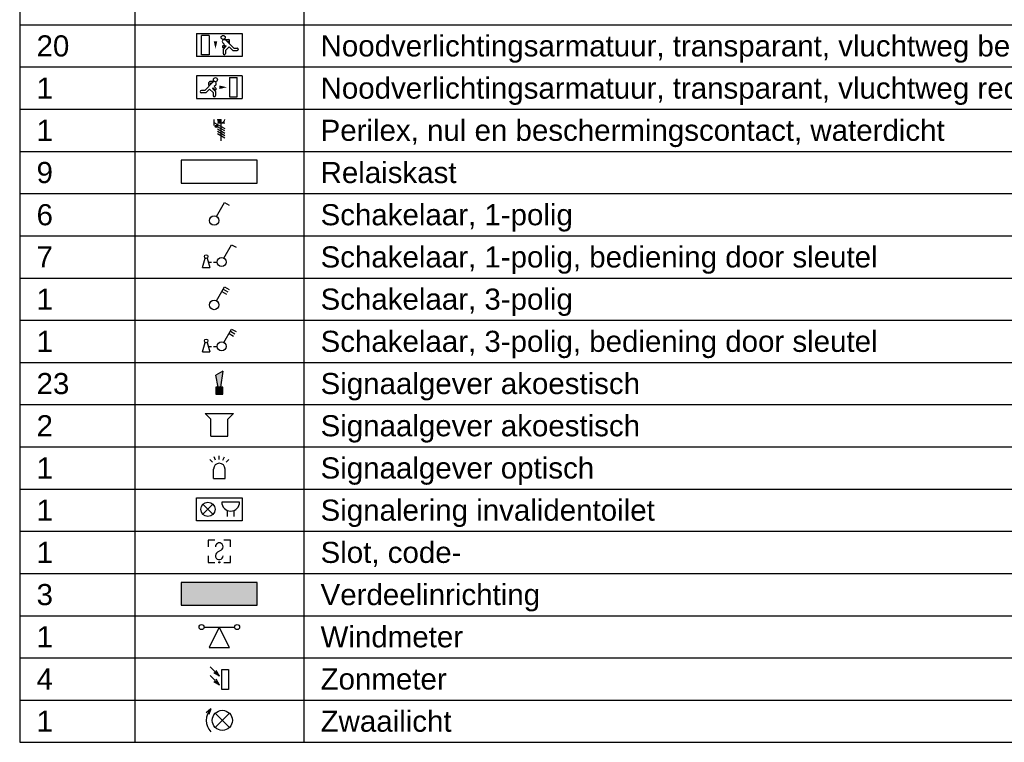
# Model space of a CAD drawing. Header units: millimetres. Extents: x -197899 to 120983, y -4228 to 45370.
# Tile 195 of 200: x 80415 to 86248, y 27843 to 32123. Entities that reach past the tile are written whole.
import ezdxf
from ezdxf.enums import TextEntityAlignment as Align

# ---------------------------------------------------------------- set-up
doc = ezdxf.new("R2010")
doc.units = ezdxf.units.MM
doc.layers.add('BL$9----', color=1, linetype='Continuous')
doc.styles.add('STABICAD-018', font='calibri.ttf', dxfattribs={"height": 180})
doc.styles.get("Standard").update_dxf_attribs({"font": 'arial.ttf'})

# ---------------------------------------------------------------- blocks, each defined once
blk = doc.blocks.new('*U519')
at = {"layer": 'BL$9----', "color": 3}
for p, q in [((0, 0), (0, -340)), ((13.65, 0), (13.65, -340)), ((33.65, 0), (33.65, -340)), ((0, -255), (189.11, -255)), ((0, -260), (189.11, -260)), ((0, -265), (189.11, -265)), ((0, -270), (189.11, -270)), ((0, -275), (189.11, -275)), ((0, -280), (189.11, -280)), ((0, -285), (189.11, -285)), ((0, -290), (189.11, -290)), ((0, -295), (189.11, -295)), ((0, -300), (189.11, -300)), ((0, -305), (189.11, -305)), ((0, -310), (189.11, -310)), ((0, -315), (189.11, -315)), ((0, -320), (189.11, -320)), ((0, -325), (189.11, -325)), ((0, -330), (189.11, -330)), ((0, -335), (189.11, -335)), ((0, -340), (189.11, -340))]:
    blk.add_line(p, q, dxfattribs=at)
at = {"layer": 'BL$9----', "color": 2}
blk.add_attdef('TITLE', (2, 1.25), '', height=3.5, dxfattribs=at)
blk = doc.blocks.new('*U518')
at = {"layer": 'BL$9----', "color": 2}
for tag, p in [('count_0', (2, 1.25)), ('count_2', (2, 1.25)), ('count_3', (2, 1.25)), ('count_1', (2, 1.25)), ('count_4', (2, 1.25)), ('blockname_0', (15.6525, 1.25)), ('blockname_1', (15.6525, 1.25)), ('blockname_2', (15.6525, 1.25)), ('blockname_3', (15.6525, 1.25)), ('blockname_4', (15.6525, 1.25)), ('description_0', (35.6525, 1.25)), ('description_1', (35.6525, 1.25)), ('description_2', (35.6525, 1.25)), ('description_3', (35.6525, 1.25)), ('description_4', (35.6525, 1.25))]:
    blk.add_attdef(tag, p, '', height=2.5, dxfattribs=at)
blk = doc.blocks.new('1115C2J')
at = {"color": 0, "linetype": 'Continuous'}
for p, q in [((-4.5, 5.5), (4.5, 5.5)), ((-4.5, 1), (-4.5, 5.5)), ((-2.68, 4.35), (-3.52, 4.35)), ((-1.94, 3.61), (-2.68, 4.35)), ((-1.24, 4.31), (-1.94, 3.61)), ((-1.37, 3.5), (-0.76, 4.11)), ((-1.24, 4.31), (-1.24, 4.91)), ((-0.76, 4.11), (-0.76, 4.91)), ((2, 5.15), (3.5, 5.15)), ((2, 1.35), (2, 5.15)), ((3.5, 5.15), (3.5, 1.35)), ((4.5, 1), (4.5, 5.5)), ((-2.88, 3.87), (-3.52, 3.87)), ((-1.27, 2.26), (-2.88, 3.87)), ((-1.94, 2.93), (-2.04, 2.83)), ((-2.04, 2.83), (-2.04, 2.34)), ((-0.99, 2.14), (-1.84, 2.14)), ((-1.71, 2.7), (-1.72, 2.7)), ((-1.72, 2.7), (-1.72, 2.46)), ((-1.47, 2.46), (-1.72, 2.46)), ((-1.23, 3.35), (-1.37, 3.5)), ((-0.87, 3.71), (-1.23, 3.35)), ((-0.65, 3.49), (-1.01, 3.13)), ((-0.71, 2.83), (-1.01, 3.13)), ((4.5, 1), (-4.5, 1)), ((2, 1.35), (3.5, 1.35))]:
    blk.add_line(p, q, dxfattribs=at)
blk.add_lwpolyline([(0.75, 4, 0, 0.7, 0), (0.75, 2.5, 0.7, 0.7, 0)], format="xyseb", dxfattribs=at)
blk.add_circle((-0.76, 1.75), 0.4, dxfattribs=at)
for centre, radius, start, end in [((-3.52, 4.11), 0.24, 90, 270), ((-1, 4.91), 0.24, 0, 180), ((-1.84, 2.34), 0.2, 180, 270), ((-0.99, 2.54), 0.4, 225, 45), ((-0.76, 3.6), 0.16, 315, 135)]:
    blk.add_arc(centre, radius, start, end, dxfattribs=at)
at = {"color": 0, "linetype": 'Continuous', "style": 'STABICAD-018'}
for tag, p in [('PANEL', (0, 15.17)), ('CIRCUIT', (0, 12.17)), ('SUBCIRCUIT', (4.5, 12.17)), ('LIGHTFIXTURECODE', (0, 8))]:
    blk.add_attdef(tag, text='', height=1.8, dxfattribs=at).set_placement(p, align=Align.MIDDLE)
blk = doc.blocks.new('1115C2H')
at = {"color": 0, "linetype": 'Continuous'}
for p, q in [((4.5, 5.5), (-4.5, 5.5)), ((-4.5, 1), (-4.5, 5.5)), ((-2, 5.15), (-3.5, 5.15)), ((-3.5, 5.15), (-3.5, 1.35)), ((-2, 1.35), (-2, 5.15)), ((0.76, 4.11), (0.76, 4.91)), ((1.37, 3.5), (0.76, 4.11)), ((1.24, 4.31), (1.24, 4.91)), ((1.24, 4.31), (1.94, 3.61)), ((1.94, 3.61), (2.68, 4.35)), ((2.68, 4.35), (3.52, 4.35)), ((4.5, 1), (4.5, 5.5)), ((0.65, 3.49), (1.01, 3.13)), ((0.71, 2.83), (1.01, 3.13)), ((0.87, 3.71), (1.23, 3.35)), ((0.99, 2.14), (1.84, 2.14)), ((1.23, 3.35), (1.37, 3.5)), ((1.27, 2.26), (2.88, 3.87)), ((1.47, 2.46), (1.72, 2.46)), ((1.71, 2.7), (1.72, 2.7)), ((1.72, 2.7), (1.72, 2.46)), ((1.94, 2.93), (2.04, 2.83)), ((2.04, 2.83), (2.04, 2.34)), ((2.88, 3.87), (3.52, 3.87)), ((-4.5, 1), (4.5, 1)), ((-2, 1.35), (-3.5, 1.35))]:
    blk.add_line(p, q, dxfattribs=at)
blk.add_lwpolyline([(-1.5, 3.25, 0, 0.7, 0), (0, 3.25, 0.7, 0.7, 0)], format="xyseb", dxfattribs=at)
blk.add_circle((0.76, 1.75), 0.4, dxfattribs=at)
for centre, radius, start, end in [((1, 4.91), 0.24, 0, 180), ((3.52, 4.11), 0.24, 270, 90), ((0.99, 2.54), 0.4, 135, 315), ((0.76, 3.6), 0.16, 45, 225), ((1.84, 2.34), 0.2, 270, 0)]:
    blk.add_arc(centre, radius, start, end, dxfattribs=at)
at = {"color": 0, "linetype": 'Continuous', "style": 'STABICAD-018'}
for tag, p in [('PANEL', (0, 15.17)), ('CIRCUIT', (0, 12.17)), ('SUBCIRCUIT', (4.5, 12.17)), ('LIGHTFIXTURECODE', (0, 8))]:
    blk.add_attdef(tag, text='', height=1.8, dxfattribs=at).set_placement(p, align=Align.MIDDLE)
blk = doc.blocks.new('E00524A')
at = {"color": 0, "linetype": 'Continuous'}
for p, q in [((-3, 9.98), (-3, 7.48)), ((-3, 8.73), (1.5, 6.13)), ((-1.5, 10), (0, 10)), ((-1.5, 10), (0, 10)), ((-1.5, 8.5), (1.5, 8.5)), ((0, 1), (0, 10)), ((1.5, 5.13), (-1.5, 6.87)), ((1.5, 4.13), (-1.5, 5.87)), ((1.5, 3.13), (-1.5, 4.87)), ((1.5, 2.13), (-1.5, 3.87))]:
    blk.add_line(p, q, dxfattribs=at)
blk.add_lwpolyline([(0, 9.25, 1.5, 1.5, -0.414214), (-0.75, 10, 1.5, 1.5, -1)], format="xyseb", dxfattribs=at)
blk.add_lwpolyline([(-1.68, 7.12, 0.5, 0.5, 1), (-2.18, 7.12, 0.5, 0.5, 1)], format="xyseb", close=True, dxfattribs=at)
blk.add_circle((-1.93, 7.12), 0.5, dxfattribs=at)
blk.add_arc((0, 10), 1.5, 180, 0, dxfattribs=at)
at = {"color": 0, "linetype": 'Continuous', "style": 'STABICAD-018'}
for tag, p in [('CIRCUIT', (0, 12)), ('PANEL', (0, 15)), ('SUBCIRCUIT', (4.5, 12)), ('ARTICLECODE', (0, 0))]:
    blk.add_attdef(tag, text='', height=1.8, dxfattribs=at).set_placement(p, align=Align.MIDDLE)
at = {"color": 0, "linetype": 'Continuous', "style": 'STABICAD-018', "flags": 1}
blk.add_attdef('POWERCODE', text='', height=1.8, dxfattribs=at).set_placement((13, 12), align=Align.MIDDLE)
blk = doc.blocks.new('E00113')
at = {"color": 0, "linetype": 'Continuous'}
for p, q in [((-5, 4), (-5, 1)), ((5, 4), (-5, 4)), ((5, 1), (5, 4)), ((-5, 1), (5, 1))]:
    blk.add_line(p, q, dxfattribs=at)
at = {"color": 0, "linetype": 'Continuous', "style": 'STABICAD-018'}
for tag, p in [('TEXT1', (0, 6)), ('TEXT2', (0, 2.5)), ('ARTICLECODE', (0, 0))]:
    blk.add_attdef(tag, text='', height=1.8, dxfattribs=at).set_placement(p, align=Align.MIDDLE)
blk = doc.blocks.new('1114A1')
at = {"color": 0, "linetype": 'Continuous'}
for p, q in [((0.62, 3.33), (2.74, 7)), ((2.74, 7), (3.95, 6.3))]:
    blk.add_line(p, q, dxfattribs=at)
blk.add_circle((0, 2.25), 1.25, dxfattribs=at)
at = {"color": 0, "linetype": 'Continuous', "style": 'STABICAD-018'}
for tag, p in [('SWITCHCODE', (3.36, 9)), ('ARTICLECODE', (0, 0))]:
    blk.add_attdef(tag, text='', height=1.8, dxfattribs=at).set_placement(p, align=Align.MIDDLE)
blk = doc.blocks.new('1114A6')
at = {"color": 0, "linetype": 'Continuous'}
for p, q in [((-5.25, 0.75), (-4.51, 3.33)), ((-3.99, 3.33), (-3.25, 0.75)), ((-5.25, 0.75), (-3.25, 0.75)), ((-3.68, 2.25), (-2.75, 2.25)), ((-2.25, 2.25), (-1.25, 2.25))]:
    blk.add_line(p, q, dxfattribs=at)
blk.add_circle((-4.25, 3.75), 0.5, dxfattribs=at)
blk = doc.blocks.new('*U303')
at = {"color": 0, "linetype": 'Continuous'}
for p, q in [((0.62, 3.33), (2.74, 7)), ((2.74, 7), (3.95, 6.3))]:
    blk.add_line(p, q, dxfattribs=at)
blk.add_circle((0, 2.25), 1.25, dxfattribs=at)
at = {"color": 0, "linetype": 'ByBlock'}
blk.add_blockref('1114A6', (0, 0), dxfattribs=at)
at = {"color": 0, "linetype": 'Continuous', "style": 'STABICAD-018'}
for tag, p in [('SWITCHCODE', (3.36, 9)), ('ARTICLECODE', (0, 0))]:
    blk.add_attdef(tag, text='', height=1.8, dxfattribs=at).set_placement(p, align=Align.MIDDLE)
blk = doc.blocks.new('1114A3')
at = {"color": 0, "linetype": 'Continuous'}
for p, q in [((0.62, 3.33), (2.74, 7)), ((2.04, 5.79), (3.25, 5.09)), ((2.39, 6.39), (3.6, 5.69)), ((2.74, 7), (3.95, 6.3))]:
    blk.add_line(p, q, dxfattribs=at)
blk.add_circle((0, 2.25), 1.25, dxfattribs=at)
at = {"color": 0, "linetype": 'Continuous', "style": 'STABICAD-018'}
for tag, p in [('SWITCHCODE', (3.36, 9)), ('ARTICLECODE', (0, 0))]:
    blk.add_attdef(tag, text='', height=1.8, dxfattribs=at).set_placement(p, align=Align.MIDDLE)
blk = doc.blocks.new('*U432')
at = {"color": 0, "linetype": 'Continuous'}
for p, q in [((0.62, 3.33), (2.74, 7)), ((2.04, 5.79), (3.25, 5.09)), ((2.39, 6.39), (3.6, 5.69)), ((2.74, 7), (3.95, 6.3))]:
    blk.add_line(p, q, dxfattribs=at)
blk.add_circle((0, 2.25), 1.25, dxfattribs=at)
at = {"color": 0, "linetype": 'ByBlock'}
blk.add_blockref('1114A6', (0, 0), dxfattribs=at)
at = {"color": 0, "linetype": 'Continuous', "style": 'STABICAD-018'}
for tag, p in [('SWITCHCODE', (3.36, 9)), ('ARTICLECODE', (0, 0))]:
    blk.add_attdef(tag, text='', height=1.8, dxfattribs=at).set_placement(p, align=Align.MIDDLE)
blk = doc.blocks.new('E00028')
at = {"color": 0, "linetype": 'Continuous'}
for p, q in [((1.5, 11), (-1.5, 9.27)), ((-0.5, 4), (-1.5, 9.27)), ((1.5, 11), (0.5, 4)), ((-1.5, 4), (-1.5, 1)), ((1.5, 4), (-1.5, 4)), ((-1.5, 1), (1.5, 1)), ((1.5, 1), (1.5, 4))]:
    blk.add_line(p, q, dxfattribs=at)
for points in [[(-1.5, 9.27), (1.5, 11), (-0.5, 4), (0.5, 4)], [(-1.5, 4), (1.5, 4), (-1.5, 1), (1.5, 1)]]:
    blk.add_solid(points, dxfattribs=at)
at = {"color": 0, "linetype": 'Continuous', "style": 'STABICAD-018'}
for tag, p in [('CODING1', (-1.31, 4.93)), ('ARTICLECODE', (0, 0)), ('CODING2', (-1.04, 2.46)), ('FIREPROTECTION_ZONE', (-0.04, -4.38)), ('FIREPROTECTION_PANEL', (0.53, -2.59)), ('FIREPROTECTION_HARDWARENUMBER', (7.36, -6.83))]:
    blk.add_attdef(tag, text='', height=1.8, dxfattribs=at).set_placement(p, align=Align.MIDDLE)
blk = doc.blocks.new('E00039')
at = {"color": 0, "linetype": 'Continuous'}
for p, q in [((-1.5, 4), (-2.5, 5)), ((-2.5, 5), (2.5, 5)), ((-1.5, 1), (-1.5, 4)), ((2.5, 5), (1.5, 4)), ((1.5, 1), (1.5, 4)), ((-1.5, 1), (1.5, 1))]:
    blk.add_line(p, q, dxfattribs=at)
at = {"color": 0, "linetype": 'Continuous', "style": 'STABICAD-018'}
blk.add_attdef('SECURITY_PANEL', text='', height=1.8, dxfattribs=at).set_placement((0, 10), align=Align.CENTER)
for tag, p in [('TEXT1', (0, 7.5)), ('ARTICLECODE', (0, 0))]:
    blk.add_attdef(tag, text='', height=1.8, dxfattribs=at).set_placement(p, align=Align.MIDDLE)
blk = doc.blocks.new('E00040A')
at = {"color": 0, "linetype": 'Continuous'}
for p, q in [((-1.77, 5.27), (-2.47, 5.97)), ((-0.96, 5.81), (-1.34, 6.73)), ((0, 6), (0, 7)), ((0.96, 5.81), (1.34, 6.73)), ((1.77, 5.27), (2.47, 5.97)), ((-1.5, 1), (-1.5, 3.5)), ((1.5, 1), (1.5, 3.5)), ((-1.5, 1), (1.5, 1))]:
    blk.add_line(p, q, dxfattribs=at)
blk.add_arc((0, 3.5), 1.5, 0, 180, dxfattribs=at)
at = {"color": 0, "linetype": 'Continuous', "style": 'STABICAD-018'}
blk.add_attdef('SECURITY_PANEL', text='', height=1.8, dxfattribs=at).set_placement((0, 11), align=Align.CENTER)
for tag, p in [('TEXT1', (0, 9.5)), ('ARTICLECODE', (0, 0))]:
    blk.add_attdef(tag, text='', height=1.8, dxfattribs=at).set_placement(p, align=Align.MIDDLE)
blk = doc.blocks.new('E00121')
at = {"color": 0, "linetype": 'Continuous'}
for p, q in [((-4, 5), (4, 5)), ((-4, 1), (-4, 5)), ((-1.12, 2.12), (-2.88, 3.88)), ((-1.12, 3.88), (-2.88, 2.12)), ((3.56, 4.25), (0.44, 4.25)), ((4, 5), (4, 1)), ((1.38, 2.82), (1.38, 1.75)), ((2.62, 1.75), (2.62, 2.82)), ((4, 1), (-4, 1))]:
    blk.add_line(p, q, dxfattribs=at)
blk.add_circle((-2, 3), 1.25, dxfattribs=at)
blk.add_arc((2, 4.25), 1.56, 180, 0, dxfattribs=at)
at = {"color": 0, "linetype": 'Continuous', "style": 'STABICAD-018'}
blk.add_attdef('ARTICLECODE', text='', height=1.8, dxfattribs=at).set_placement((0, 0), align=Align.MIDDLE)
blk = doc.blocks.new('E00036')
at = {"color": 0, "linetype": 'Continuous'}
for p, q in [((-2.5, 6), (-2.5, 4.5)), ((-1, 6), (-2.5, 6)), ((2.5, 6), (1, 6)), ((2.5, 4.5), (2.5, 6)), ((-2.5, 2.5), (-2.5, 1)), ((0.42, 3.73), (-0.42, 3.27)), ((2.5, 1), (2.5, 2.5)), ((-2.5, 1), (-1, 1)), ((1, 1), (2.5, 1))]:
    blk.add_line(p, q, dxfattribs=at)
blk.add_circle((0, 1), 0.125, dxfattribs=at)
for centre, start, end in [((0, 4.5), 298.955, 180), ((0, 2.5), 118.955, 0)]:
    blk.add_arc(centre, 0.875, start, end, dxfattribs=at)
at = {"color": 0, "linetype": 'Continuous', "style": 'STABICAD-018'}
blk.add_attdef('SECURITY_PANEL', text='', height=1.8, dxfattribs=at).set_placement((0, 10), align=Align.CENTER)
for tag, p in [('TEXT1', (0, 8.5)), ('ARTICLECODE', (0, 0))]:
    blk.add_attdef(tag, text='', height=1.8, dxfattribs=at).set_placement(p, align=Align.MIDDLE)
blk = doc.blocks.new('1116A4C')
at = {"color": 0, "linetype": 'Continuous'}
for p, q in [((-5, 4), (-5, 1)), ((5, 4), (-5, 4)), ((5, 1), (5, 4)), ((-5, 1), (5, 1))]:
    blk.add_line(p, q, dxfattribs=at)
blk.add_solid([(-5, 4), (-5, 1), (5, 4), (5, 1)], dxfattribs=at)
at = {"color": 0, "linetype": 'Continuous', "style": 'STABICAD-018'}
for tag, p in [('PANEL', (0, 15)), ('CIRCUIT', (0, 9)), ('SUBCIRCUIT', (4.5, 9)), ('PANELNAME', (0, 6)), ('ARTICLECODE', (0, 0))]:
    blk.add_attdef(tag, text='', height=1.8, dxfattribs=at).set_placement(p, align=Align.MIDDLE)
blk.add_attdef('CASCADINGPANEL', (0, 0), '', height=1.8, dxfattribs=at)
blk = doc.blocks.new('E00519')
at = {"color": 0, "linetype": 'Continuous'}
for p, q in [((-3, 5), (3, 5)), ((0, 5), (-2, 1)), ((2, 1), (0, 5)), ((-2, 1), (2, 1))]:
    blk.add_line(p, q, dxfattribs=at)
for centre in [(-3.5, 5), (3.5, 5)]:
    blk.add_circle(centre, 0.5, dxfattribs=at)
at = {"color": 0, "linetype": 'Continuous', "style": 'STABICAD-018'}
for tag, p in [('SWITCHCODE', (0, 8)), ('ARTICLECODE', (0, 0))]:
    blk.add_attdef(tag, text='', height=1.8, dxfattribs=at).set_placement(p, align=Align.MIDDLE)
blk = doc.blocks.new('E00520')
at = {"color": 0, "linetype": 'Continuous'}
for p, q in [((-2.62, 6.12), (-0.5, 4)), ((-0.5, 4), (-1.8, 4.75)), ((-0.5, 4), (-1.25, 5.3)), ((0, 5.5), (1.5, 5.5)), ((0, 1), (0, 5.5)), ((1.5, 5.5), (1.5, 1)), ((-2.62, 4.12), (-0.5, 2)), ((-0.5, 2), (-1.8, 2.75)), ((-0.5, 2), (-1.25, 3.3)), ((1.5, 1), (0, 1))]:
    blk.add_line(p, q, dxfattribs=at)
at = {"color": 0, "linetype": 'Continuous', "style": 'STABICAD-018'}
for tag, p in [('SWITCHCODE', (0, 8)), ('ARTICLECODE', (0, 0))]:
    blk.add_attdef(tag, text='', height=1.8, dxfattribs=at).set_placement(p, align=Align.MIDDLE)
blk = doc.blocks.new('E00029')
at = {"color": 0, "linetype": 'Continuous'}
for p, q in [((-2.26, 5.26), (-3.2, 4.51)), ((-2.26, 5.26), (-2.7, 4.14)), ((-1.41, 1.59), (1.41, 4.41)), ((-1.41, 4.41), (1.41, 1.59))]:
    blk.add_line(p, q, dxfattribs=at)
blk.add_circle((0, 3), 2, dxfattribs=at)
blk.add_arc((0, 3), 3.2, 135, 225, dxfattribs=at)
at = {"color": 0, "linetype": 'Continuous', "style": 'STABICAD-018'}
for tag, p in [('CODING1', (-3.05, 4.99)), ('CODING2', (-2.78, 2.53)), ('ARTICLECODE', (0, 0)), ('FIREPROTECTION_PANEL', (-0.92, -2.5)), ('FIREPROTECTION_ZONE', (-1.79, -4.32)), ('FIREPROTECTION_HARDWARENUMBER', (7.7, -4.95))]:
    blk.add_attdef(tag, text='', height=1.8, dxfattribs=at).set_placement(p, align=Align.MIDDLE)

msp = doc.modelspace()

# ---------------------------------------------------------------- block references
at = {"layer": 'BL$9----', "xscale": 50, "yscale": 50, "zscale": 50}
msp.add_blockref('*U519', (80414.6, 44843.2), dxfattribs=at)
at = {"layer": 'BL$9----'}
ref = msp.add_blockref('*U518', (89970.1, 31905.7), dxfattribs=dict(at, xscale=50, yscale=50, zscale=50))
ref.add_attrib('count_0', '20', (80514.6, 31905.7), dxfattribs={"color": 1, "height": 125})
ref.add_attrib('description_0', 'Noodverlichtingsarmatuur, transparant, vluchtweg beneden, wand', (82197.3, 31905.7), dxfattribs={"color": 1, "height": 125})
at = {"layer": 'BL$9----', "color": 3, "xscale": 30, "yscale": 30, "zscale": 50, "rotation": 180}
for name, p in [('1115C2J', (81597.3, 32070.7)), ('1115C2H', (81597.3, 31820.7))]:
    msp.add_blockref(name, p, dxfattribs=at)
at = {"layer": 'BL$9----'}
ref = msp.add_blockref('*U518', (89970.1, 31655.7), dxfattribs=dict(at, xscale=50, yscale=50, zscale=50))
ref.add_attrib('count_0', '1', (80514.6, 31655.7), dxfattribs={"color": 1, "height": 125})
ref.add_attrib('description_0', 'Noodverlichtingsarmatuur, transparant, vluchtweg rechts, wand', (82197.3, 31655.7), dxfattribs={"color": 1, "height": 125})
ref = msp.add_blockref('*U518', (89970.1, 31405.7), dxfattribs=dict(at, xscale=50, yscale=50, zscale=50))
ref.add_attrib('count_0', '1', (80514.6, 31405.7), dxfattribs={"color": 1, "height": 125})
ref.add_attrib('description_0', 'Perilex, nul en beschermingscontact, waterdicht', (82197.3, 31405.7), dxfattribs={"color": 1, "height": 125})
at = {"layer": 'BL$9----', "color": 3, "zscale": 50}
for name, p, xscale, yscale in [('E00524A', (81607.9, 31391.5), 14.16530159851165, 14.16530159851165), ('E00113', (81597.3, 31110.7), 45, 45), ('1114A1', (81566.8, 30883.2), 22.5, 22.5), ('*U303', (81611.3, 30639.5), 21.6, 21.6), ('1114A3', (81566.8, 30383.2), 22.5, 22.5), ('*U432', (81611.3, 30139.5), 21.6, 21.6), ('E00028', (81597.3, 29892.2), 13.5, 13.5), ('E00039', (81597.3, 29622), 33.75, 33.75), ('E00040A', (81597.3, 29383.2), 22.49999999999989, 22.49999999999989), ('E00121', (81597.3, 29122), 33.75, 33.75), ('E00036', (81597.3, 28882.7), 26.34146341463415, 26.34146341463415), ('1116A4C', (81597.3, 28610.7), 45, 45), ('E00519', (81597.3, 28375.7), 30, 30), ('E00520', (81612, 28129.3), 26.36038969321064, 26.36038969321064), ('E00029', (81615.2, 27883.7), 29.83106733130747, 29.83106733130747)]:
    msp.add_blockref(name, p, dxfattribs=dict(at, xscale=xscale, yscale=yscale))
at = {"layer": 'BL$9----'}
ref = msp.add_blockref('*U518', (89970.1, 31155.7), dxfattribs=dict(at, xscale=50, yscale=50, zscale=50))
ref.add_attrib('count_0', '9', (80514.6, 31155.7), dxfattribs={"color": 1, "height": 125})
ref.add_attrib('description_0', 'Relaiskast', (82197.3, 31155.7), dxfattribs={"color": 1, "height": 125})
ref = msp.add_blockref('*U518', (89970.1, 30905.7), dxfattribs=dict(at, xscale=50, yscale=50, zscale=50))
ref.add_attrib('count_0', '6', (80514.6, 30905.7), dxfattribs={"color": 1, "height": 125})
ref.add_attrib('description_0', 'Schakelaar, 1-polig', (82197.3, 30905.7), dxfattribs={"color": 1, "height": 125})
ref = msp.add_blockref('*U518', (89970.1, 30655.7), dxfattribs=dict(at, xscale=50, yscale=50, zscale=50))
ref.add_attrib('count_0', '7', (80514.6, 30655.7), dxfattribs={"color": 1, "height": 125})
ref.add_attrib('description_0', 'Schakelaar, 1-polig, bediening door sleutel', (82197.3, 30655.7), dxfattribs={"color": 1, "height": 125})
ref = msp.add_blockref('*U518', (89970.1, 30405.7), dxfattribs=dict(at, xscale=50, yscale=50, zscale=50))
ref.add_attrib('count_0', '1', (80514.6, 30405.7), dxfattribs={"color": 1, "height": 125})
ref.add_attrib('description_0', 'Schakelaar, 3-polig', (82197.3, 30405.7), dxfattribs={"color": 1, "height": 125})
ref = msp.add_blockref('*U518', (89970.1, 30155.7), dxfattribs=dict(at, xscale=50, yscale=50, zscale=50))
ref.add_attrib('count_0', '1', (80514.6, 30155.7), dxfattribs={"color": 1, "height": 125})
ref.add_attrib('description_0', 'Schakelaar, 3-polig, bediening door sleutel', (82197.3, 30155.7), dxfattribs={"color": 1, "height": 125})
ref = msp.add_blockref('*U518', (89970.1, 29905.7), dxfattribs=dict(at, xscale=50, yscale=50, zscale=50))
ref.add_attrib('count_0', '23', (80514.6, 29905.7), dxfattribs={"color": 1, "height": 125})
ref.add_attrib('description_0', 'Signaalgever akoestisch', (82197.3, 29905.7), dxfattribs={"color": 1, "height": 125})
ref = msp.add_blockref('*U518', (89970.1, 29655.7), dxfattribs=dict(at, xscale=50, yscale=50, zscale=50))
ref.add_attrib('count_0', '2', (80514.6, 29655.7), dxfattribs={"color": 1, "height": 125})
ref.add_attrib('description_0', 'Signaalgever akoestisch', (82197.3, 29655.7), dxfattribs={"color": 1, "height": 125})
ref = msp.add_blockref('*U518', (89970.1, 29405.7), dxfattribs=dict(at, xscale=50, yscale=50, zscale=50))
ref.add_attrib('count_0', '1', (80514.6, 29405.7), dxfattribs={"color": 1, "height": 125})
ref.add_attrib('description_0', 'Signaalgever optisch', (82197.3, 29405.7), dxfattribs={"color": 1, "height": 125})
ref = msp.add_blockref('*U518', (89970.1, 29155.7), dxfattribs=dict(at, xscale=50, yscale=50, zscale=50))
ref.add_attrib('count_0', '1', (80514.6, 29155.7), dxfattribs={"color": 1, "height": 125})
ref.add_attrib('description_0', 'Signalering invalidentoilet', (82197.3, 29155.7), dxfattribs={"color": 1, "height": 125})
ref = msp.add_blockref('*U518', (89970.1, 28905.7), dxfattribs=dict(at, xscale=50, yscale=50, zscale=50))
ref.add_attrib('count_0', '1', (80514.6, 28905.7), dxfattribs={"color": 1, "height": 125})
ref.add_attrib('description_0', 'Slot, code-', (82197.3, 28905.7), dxfattribs={"color": 1, "height": 125})
ref = msp.add_blockref('*U518', (89970.1, 28655.7), dxfattribs=dict(at, xscale=50, yscale=50, zscale=50))
ref.add_attrib('count_0', '3', (80514.6, 28655.7), dxfattribs={"color": 1, "height": 125})
ref.add_attrib('description_0', 'Verdeelinrichting', (82197.3, 28655.7), dxfattribs={"color": 1, "height": 125})
ref = msp.add_blockref('*U518', (89970.1, 28405.7), dxfattribs=dict(at, xscale=50, yscale=50, zscale=50))
ref.add_attrib('count_0', '1', (80514.6, 28405.7), dxfattribs={"color": 1, "height": 125})
ref.add_attrib('description_0', 'Windmeter', (82197.3, 28405.7), dxfattribs={"color": 1, "height": 125})
ref = msp.add_blockref('*U518', (89970.1, 28155.7), dxfattribs=dict(at, xscale=50, yscale=50, zscale=50))
ref.add_attrib('count_0', '4', (80514.6, 28155.7), dxfattribs={"color": 1, "height": 125})
ref.add_attrib('description_0', 'Zonmeter', (82197.3, 28155.7), dxfattribs={"color": 1, "height": 125})
ref = msp.add_blockref('*U518', (89970.1, 27905.7), dxfattribs=dict(at, xscale=50, yscale=50, zscale=50))
ref.add_attrib('count_0', '1', (80514.6, 27905.7), dxfattribs={"color": 1, "height": 125})
ref.add_attrib('description_0', 'Zwaailicht', (82197.3, 27905.7), dxfattribs={"color": 1, "height": 125})

doc.saveas('drawing.dxf')
